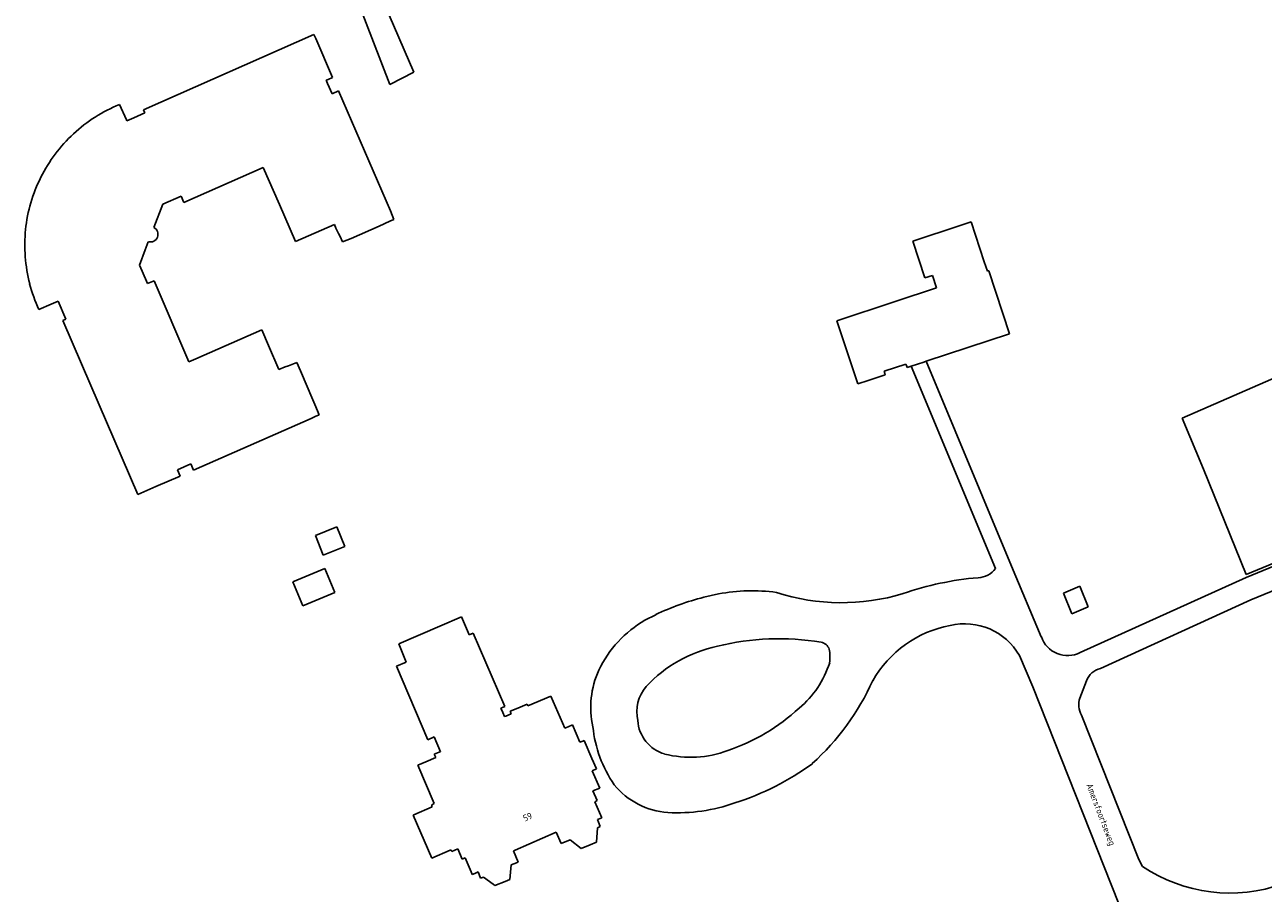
# Model space of a CAD drawing. Extents: x 145741 to 149421, y 457889 to 459999.
# Tile 25 of 84: x 146644 to 146813, y 458740 to 458859. Entities that reach past the tile are written whole.
import ezdxf
from ezdxf.enums import TextEntityAlignment as Align

# ---------------------------------------------------------------- set-up
doc = ezdxf.new("R2010")
doc.units = 0
doc.header["$LTSCALE"] = 4
doc.layers.get('0').update_dxf_attribs({"linetype": 'CONTINUOUS'})
doc.styles.add('ISO', font='ISO')

msp = doc.modelspace()

# ---------------------------------------------------------------- linework, layer by layer
at = {"linetype": 'Continuous'}
for p, q in [((146694.02, 458851.03), (146689.55, 458862.67)), ((146693.95, 458860.53), (146697.32, 458852.73)), ((146660.34, 458847.57), (146683.64, 458857.87)), ((146683.64, 458857.87), (146683.88, 458857.32)), ((146683.88, 458857.32), (146686.19, 458852)), ((146697.32, 458852.73), (146694.02, 458851.03)), ((146685.58, 458851.72), (146685.32, 458851.61)), ((146685.32, 458851.61), (146685.51, 458851.17)), ((146685.51, 458851.17), (146686.13, 458849.76)), ((146686.19, 458852), (146685.58, 458851.72)), ((146686.13, 458849.76), (146687, 458850.15)), ((146687, 458850.15), (146694.09, 458833.75)), ((146657.04, 458848.29), (146658, 458846.2)), ((146659, 458846.46), (146660.53, 458847.15)), ((146660.53, 458847.15), (146660.34, 458847.57)), ((146658, 458846.2), (146658.07, 458846.05)), ((146658.07, 458846.05), (146659, 458846.46)), ((146676.71, 458839.68), (146665.86, 458834.88)), ((146678.92, 458834.63), (146676.71, 458839.68)), ((146665.49, 458835.74), (146662.99, 458834.66)), ((146665.86, 458834.88), (146665.49, 458835.74)), ((146662.99, 458834.66), (146661.73, 458831.46)), ((146681.13, 458829.54), (146678.92, 458834.63)), ((146694.09, 458833.75), (146694.57, 458832.58)), ((146694.04, 458832.34), (146692.57, 458831.67)), ((146694.57, 458832.58), (146694.04, 458832.34)), ((146773.51, 458832.24), (146772, 458831.74)), ((146775.31, 458826.77), (146773.51, 458832.24)), ((146686.43, 458831.89), (146681.13, 458829.54)), ((146686.65, 458831.38), (146686.43, 458831.89)), ((146687.02, 458830.63), (146686.65, 458831.38)), ((146687.24, 458830.23), (146687.02, 458830.63)), ((146687.55, 458829.49), (146687.24, 458830.23)), ((146692.57, 458831.67), (146688.71, 458829.95)), ((146772, 458831.74), (146765.53, 458829.61)), ((146660.99, 458829.53), (146660.55, 458828.4)), ((146688.71, 458829.95), (146687.55, 458829.49)), ((146765.53, 458829.61), (146767.19, 458824.58)), ((146660.55, 458828.4), (146659.78, 458826.33)), ((146659.78, 458826.33), (146660.15, 458825.49)), ((146660.15, 458825.49), (146660.87, 458823.79)), ((146775.73, 458825.49), (146775.31, 458826.77)), ((146775.83, 458825.53), (146775.73, 458825.49)), ((146775.94, 458825.56), (146775.83, 458825.53)), ((146778.78, 458816.94), (146775.94, 458825.56)), ((146660.87, 458823.79), (146661.79, 458824.19)), ((146661.79, 458824.19), (146666.55, 458813.1)), ((146767.19, 458824.58), (146768.21, 458824.92)), ((146768.21, 458824.92), (146768.78, 458823.2)), ((146768.78, 458823.2), (146763.12, 458821.34)), ((146647.71, 458821), (146646.02, 458820.27)), ((146648.65, 458821.41), (146647.71, 458821)), ((146649.73, 458818.91), (146648.65, 458821.41)), ((146763.12, 458821.34), (146755.16, 458818.72)), ((146649.31, 458818.73), (146649.73, 458818.91)), ((146653.12, 458809.88), (146649.31, 458818.73)), ((146755.16, 458818.72), (146758, 458810.08)), ((146667.47, 458813.51), (146676.53, 458817.46)), ((146676.53, 458817.46), (146677.44, 458815.34)), ((146767.36, 458813.17), (146778.78, 458816.94)), ((146677.44, 458815.34), (146678.86, 458812.03)), ((146666.55, 458813.1), (146667.47, 458813.51)), ((146802.36, 458805.38), (146824.13, 458814.87)), ((146678.86, 458812.03), (146679.7, 458812.39)), ((146679.7, 458812.39), (146680.14, 458812.55)), ((146680.14, 458812.55), (146681.28, 458813.02)), ((146681.28, 458813.02), (146681.81, 458811.87)), ((146681.81, 458811.87), (146683.51, 458807.92)), ((146761.62, 458811.81), (146764.6, 458812.79)), ((146761.73, 458811.49), (146761.62, 458811.81)), ((146764.6, 458812.79), (146764.66, 458812.61)), ((146764.66, 458812.61), (146764.76, 458812.31)), ((146764.76, 458812.31), (146765.33, 458812.5)), ((146767.05, 458813.07), (146765.33, 458812.5)), ((146765.33, 458812.5), (146776.86, 458784.83)), ((146767.36, 458813.17), (146767.05, 458813.07)), ((146779.03, 458785.14), (146767.36, 458813.17)), ((146659.56, 458794.94), (146653.12, 458809.88)), ((146758, 458810.08), (146759.45, 458810.56)), ((146759.45, 458810.56), (146761.78, 458811.33)), ((146761.78, 458811.33), (146761.73, 458811.49)), ((146683.51, 458807.92), (146683.75, 458807.28)), ((146683.75, 458807.28), (146684.36, 458805.86)), ((146811.14, 458783.6), (146868.7, 458807.41)), ((146683.24, 458805.33), (146667.17, 458798.26)), ((146683.8, 458805.61), (146683.24, 458805.33)), ((146684.36, 458805.86), (146683.8, 458805.61)), ((146805.31, 458798.42), (146802.36, 458805.38)), ((146869.93, 458804.59), (146811.77, 458780.54)), ((146665.88, 458798.74), (146664.96, 458798.33)), ((146664.96, 458798.33), (146665.33, 458797.46)), ((146666.79, 458799.13), (146665.88, 458798.74)), ((146667.17, 458798.26), (146666.79, 458799.13)), ((146811.12, 458784.01), (146805.31, 458798.42)), ((146665.33, 458797.46), (146662.03, 458796.02)), ((146843.79, 458797.54), (146811.12, 458784.01)), ((146662.03, 458796.02), (146659.56, 458794.94)), ((146683.84, 458789.35), (146686.77, 458790.53)), ((146686.77, 458790.53), (146687.85, 458787.83)), ((146684.92, 458786.65), (146683.84, 458789.35)), ((146687.85, 458787.83), (146684.92, 458786.65)), ((146680.75, 458783), (146685.14, 458784.82)), ((146685.14, 458784.82), (146686.51, 458781.53)), ((146783.11, 458775.47), (146779.03, 458785.14)), ((146682.12, 458779.71), (146680.75, 458783)), ((146788.43, 458773.32), (146811.14, 458783.6)), ((146686.51, 458781.53), (146682.12, 458779.71)), ((146736.96, 458780.89), (146738.97, 458781.36)), ((146786.16, 458781.44), (146788.38, 458782.39)), ((146787.29, 458778.62), (146786.16, 458781.44)), ((146788.38, 458782.39), (146789.52, 458779.58)), ((146789.52, 458779.58), (146787.29, 458778.62)), ((146811.77, 458780.54), (146791.21, 458771.13)), ((146700.85, 458776.92), (146703.84, 458778.22)), ((146703.84, 458778.22), (146704.65, 458776.3)), ((146728.91, 458777.76), (146730.38, 458778.51)), ((146695.25, 458774.5), (146700.85, 458776.92)), ((146704.65, 458776.3), (146704.88, 458775.76)), ((146696.26, 458772.02), (146695.25, 458774.5)), ((146704.88, 458775.76), (146705.42, 458775.99)), ((146705.42, 458775.99), (146709.73, 458765.94)), ((146781.94, 458768.62), (146780.12, 458772.93)), ((146694.92, 458771.46), (146696.26, 458772.02)), ((146699.22, 458761.4), (146694.92, 458771.46)), ((146789.29, 458769.45), (146788.37, 458767.11)), ((146796.84, 458731.11), (146781.94, 458768.62)), ((146709.73, 458765.94), (146709.42, 458765.82)), ((146711.52, 458765.72), (146712.8, 458766.25)), ((146712.8, 458766.25), (146712.9, 458766.04)), ((146712.9, 458766.04), (146716.04, 458767.36)), ((146716.04, 458767.36), (146717.94, 458762.97)), ((146709.42, 458765.82), (146709.19, 458765.73)), ((146709.19, 458765.73), (146709.45, 458765.14)), ((146709.45, 458765.14), (146709.7, 458764.57)), ((146709.7, 458764.57), (146709.87, 458764.64)), ((146709.87, 458764.64), (146710.62, 458764.96)), ((146710.49, 458765.29), (146711.52, 458765.72)), ((146710.62, 458764.96), (146710.49, 458765.29)), ((146788.6, 458764.78), (146796.44, 458745.02)), ((146717.94, 458762.97), (146718.39, 458763.16)), ((146718.39, 458763.16), (146719.01, 458763.44)), ((146719.01, 458763.44), (146720, 458761.05)), ((146700.06, 458761.78), (146699.22, 458761.4)), ((146700.94, 458759.77), (146700.06, 458761.78)), ((146720, 458761.05), (146720.4, 458761.22)), ((146720.4, 458761.22), (146720.59, 458761.29)), ((146720.59, 458761.29), (146721.65, 458758.85)), ((146700.1, 458759.41), (146700.76, 458759.7)), ((146700.29, 458758.97), (146700.1, 458759.41)), ((146700.76, 458759.7), (146700.94, 458759.77)), ((146697.83, 458757.92), (146698.95, 458758.4)), ((146700.07, 458752.68), (146697.83, 458757.92)), ((146698.95, 458758.4), (146700.29, 458758.97)), ((146721.65, 458758.85), (146722.28, 458757.42)), ((146722.28, 458757.42), (146721.7, 458757.16)), ((146721.7, 458757.16), (146722.72, 458754.8)), ((146722.72, 458754.8), (146721.78, 458754.42)), ((146721.78, 458754.42), (146722.37, 458753.08)), ((146699.74, 458752.51), (146700.07, 458752.68)), ((146699.78, 458752.33), (146699.74, 458752.51)), ((146699.83, 458752.21), (146699.78, 458752.33)), ((146722.37, 458753.08), (146722.04, 458752.93)), ((146722.04, 458752.93), (146722.99, 458750.71)), ((146697.2, 458751.1), (146697.31, 458751.15)), ((146699.74, 458745.22), (146697.2, 458751.1)), ((146697.31, 458751.15), (146699.83, 458752.21)), ((146722.99, 458750.71), (146722.56, 458750.54)), ((146722.42, 458749.36), (146722.28, 458747.39)), ((146722.56, 458750.54), (146722.4, 458750.48)), ((146722.4, 458750.48), (146722.54, 458750.14)), ((146722.8, 458749.53), (146722.42, 458749.36)), ((146722.54, 458750.14), (146722.8, 458749.53)), ((146716.77, 458748.74), (146711.17, 458746.29)), ((146717.44, 458747.22), (146716.77, 458748.74)), ((146718.67, 458747.71), (146717.44, 458747.22)), ((146720.19, 458746.54), (146718.67, 458747.71)), ((146722.28, 458747.39), (146721.43, 458747.04)), ((146702.28, 458746.3), (146699.74, 458745.22)), ((146702.4, 458746.3), (146702.28, 458746.3)), ((146702.5, 458746.13), (146702.4, 458746.3)), ((146703.3, 458746.46), (146702.5, 458746.13)), ((146703.89, 458745.06), (146703.3, 458746.46)), ((146711.17, 458746.29), (146710.93, 458746.19)), ((146710.93, 458746.19), (146711.57, 458744.66)), ((146721.43, 458747.04), (146720.19, 458746.54)), ((146704.02, 458745.11), (146703.89, 458745.06)), ((146704.3, 458745.25), (146704.02, 458745.11)), ((146705.13, 458743.33), (146704.3, 458745.25)), ((146710.61, 458744.3), (146710.45, 458742.27)), ((146711.35, 458744.58), (146710.61, 458744.3)), ((146711.57, 458744.66), (146711.35, 458744.58)), ((146796.44, 458745.02), (146796.94, 458744.05)), ((146705.28, 458742.97), (146705.13, 458743.33)), ((146705.64, 458743.12), (146705.28, 458742.97)), ((146706.1, 458743.31), (146705.64, 458743.12)), ((146706.41, 458742.46), (146706.1, 458743.31)), ((146706.81, 458742.62), (146706.41, 458742.46)), ((146708.13, 458741.64), (146706.81, 458742.62)), ((146710.45, 458742.27), (146709.78, 458742)), ((146708.39, 458741.45), (146708.13, 458741.64)), ((146709.78, 458742), (146708.39, 458741.45))]:
    msp.add_line(p, q, dxfattribs=at)
for centre, radius, start, end in [((146664.85, 458829.15), 20.67, 112.2043, 122.5725), ((146664.99, 458828.92), 20.94, 122.5522, 132.7833), ((146664.98, 458828.96), 20.91, 132.85, 143.098), ((146664.91, 458829.02), 20.81, 143.1064, 153.4032), ((146664.91, 458829.02), 20.82, 153.399, 163.6933), ((146664.88, 458829.02), 20.79, 163.6839, 173.9911), ((146665, 458829.01), 20.9, 174.002, 184.2484), ((146661.28, 458830.53), 1.04, 21.6503, 64.1395), ((146661.28, 458830.53), 1.03, 338.8907, 21.7197), ((146661.28, 458830.53), 1.04, 254.0018, 296.3871), ((146661.28, 458830.52), 1.03, 296.3008, 339.2031), ((146665, 458829.03), 20.9, 184.2887, 194.5402), ((146665, 458829.04), 20.91, 194.5836, 204.8293), ((146774.4, 458786.6), 3.03, 271.352, 324.3367), ((146777.96, 458741.65), 42.06, 94.7635, 109.0942), ((146743.53, 458757.09), 24.69, 82.2138, 100.6414), ((146755.79, 458808.95), 28.81, 251.98, 286.9817), ((146745.53, 458746.95), 35.01, 104.1825, 115.6423), ((146736.99, 458763.95), 16, 120.3397, 154.1706), ((146773.56, 458761.77), 15.55, 100.8552, 150.2703), ((146772.59, 458768.56), 8.71, 30.1606, 103.0173), ((146747.23, 458740.83), 34.4, 80.3594, 104.1705), ((146752.65, 458773.21), 1.58, 21.646, 77.3704), ((146786.71, 458776.71), 3.8, 199.0184, 296.9339), ((146742.73, 458755.83), 18.77, 102.0594, 136.7225), ((146748.04, 458772.7), 6.17, 352.7766, 10.1184), ((146733.85, 458765.84), 12.35, 155.7041, 192.4589), ((146741.3, 458776.07), 13.52, 310.1153, 342.1682), ((146791.77, 458768.55), 2.64, 102.1974, 159.9887), ((146728.32, 458783.91), 34.86, 312.3248, 335.552), ((146733.06, 458765.24), 5.27, 139.1338, 193.3144), ((146791.13, 458766.21), 2.91, 162.08, 209.5846), ((146731.29, 458786.07), 27.64, 288.8511, 312.6119), ((146738.59, 458764.85), 16.88, 185.6934, 214.6463), ((146733.03, 458764.37), 5.12, 183.7754, 253.6449), ((146735.16, 458773.74), 14.73, 255.9914, 290.1233), ((146729.93, 458788.18), 37.17, 287.6718, 306.0414), ((146732.76, 458761.8), 10.38, 219.1093, 265.9729), ((146733.37, 458774.63), 23.22, 266.6862, 289.7278), ((146808.88, 458761.89), 21.46, 236.2187, 289.8308)]:
    msp.add_arc(centre, radius, start, end, dxfattribs=at)

# ---------------------------------------------------------------- texts
at = {"style": 'ISO'}
for s, rotation, p in [('Amersfoortseweg', 291, (146791.27, 458751.19)), ('59', 23.6, (146712.86, 458750.85))]:
    msp.add_text(s, height=0.9, rotation=rotation, dxfattribs=at).set_placement(p, align=Align.MIDDLE_CENTER)

doc.saveas('drawing.dxf')
